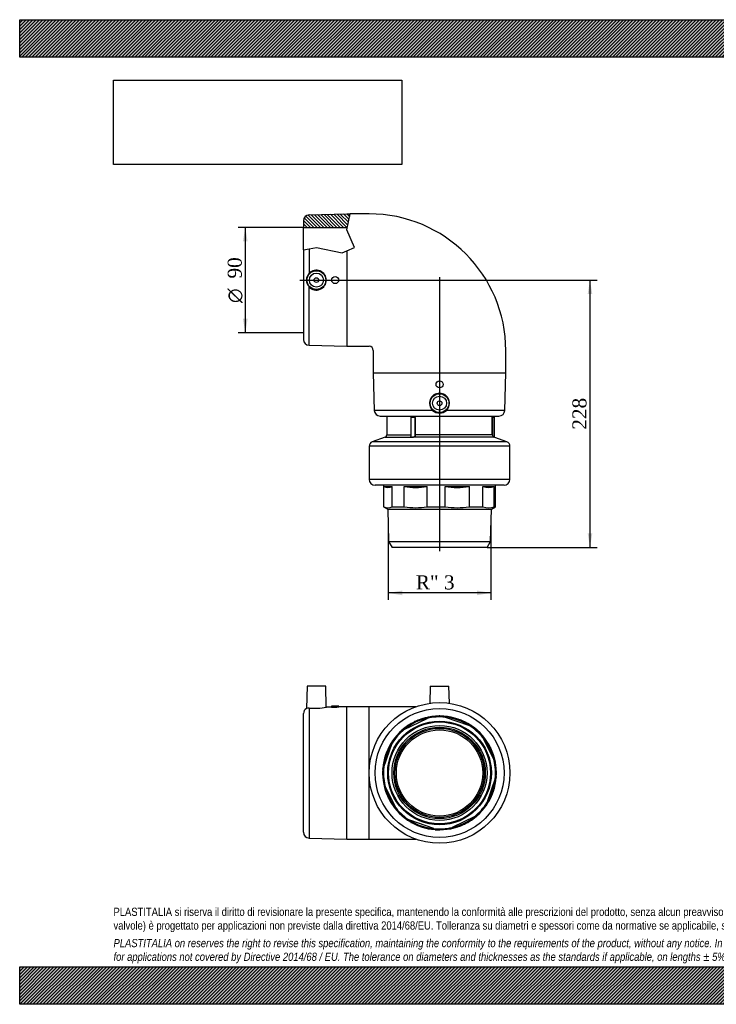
# Model space of a CAD drawing. Header units: millimetres. Extents: x 0 to 1188, y 0 to 840.
# Tile 1 of 2: x 0 to 594, y 0 to 840. Entities that reach past the tile are written whole.
import ezdxf
from ezdxf.enums import TextEntityAlignment as Align
from ezdxf.lldxf.tags import DXFTag

# ---------------------------------------------------------------- set-up
doc = ezdxf.new("R2010")
doc.units = ezdxf.units.MM
doc.header["$LTSCALE"] = 4
for name, color, linetype in [('Default', 7, 'Continuous'), ('DV1_Default', 7, 'Continuous'), ('GE9P090C', 7, 'Continuous'), ('IOM090C', 7, 'Continuous'), ('PARTE_PE_090', 7, 'Continuous')]:
    doc.layers.add(name, color=color, linetype=linetype)
doc.styles.add('SEACAD_Solid_Edge_ANSI1_Symbols', font='semeca1.ttf')
doc.styles.add('SEACAD_Times_New_Roman', font='times.ttf')
tags = doc.linetypes.add('CENTER2', pattern=[28.575, 19.05, -3.175, 3.175, -3.175]).pattern_tags.tags
tags[10:11] = [DXFTag(74, 4), DXFTag(75, 0), DXFTag(340, '0'), DXFTag(46, 0.0), DXFTag(50, 0.0), DXFTag(44, 0.0), DXFTag(45, 0.0)]
tags[8:9] = [DXFTag(74, 4), DXFTag(75, 0), DXFTag(340, '0'), DXFTag(46, 0.0), DXFTag(50, 0.0), DXFTag(44, 0.0), DXFTag(45, 0.0)]
tags[6:7] = [DXFTag(74, 4), DXFTag(75, 0), DXFTag(340, '0'), DXFTag(46, 0.0), DXFTag(50, 0.0), DXFTag(44, 0.0), DXFTag(45, 0.0)]
tags[4:5] = [DXFTag(74, 4), DXFTag(75, 0), DXFTag(340, '0'), DXFTag(46, 0.0), DXFTag(50, 0.0), DXFTag(44, 0.0), DXFTag(45, 0.0)]
doc.dimstyles.new('ANSImm', dxfattribs={"dimtxt": 12, "dimasz": 12, "dimexe": 6, "dimexo": 0, "dimgap": 3, "dimtad": 1, "dimdsep": 46, "dimtxsty": 'SEACAD_Times_New_Roman', "dimblk1": '_SE_FILLED', "dimblk2": '_SE_FILLED', "dimsah": 1, "dimcen": 6, "dimazin": 0, "dimtfac": 0.85, "dimtdec": 3, "dimtofl": 0, "dimtmove": 0, "dimatfit": 3, "dimfxl": 1, "dimarcsym": 0})
picture_1 = doc.add_image_def('image1.jpg', size_in_pixel=(4302, 1260))

# ---------------------------------------------------------------- blocks, each defined once
blk = doc.blocks.new('SE')
at = {"layer": 'GE9P090C', "linetype": 'Continuous'}
h = blk.add_hatch(dxfattribs=at)
h.set_pattern_fill('LINE', scale=0.62992, angle=135, style=0)
edge = h.paths.add_edge_path()
edge.add_line((242, 662.84), (279.48, 662.84))
edge.add_line((279.48, 662.84), (281.91, 674.34))
edge.add_line((281.91, 674.34), (279, 674.34))
edge.add_line((279, 674.34), (246.87, 673.47))
edge.add_arc((247, 668.47), 5, 91.54816, 180)
edge.add_line((242, 668.47), (242, 662.84))
at = {"layer": 'DV1_Default', "color": 7, "linetype": 'CENTER2'}
for p, q in [((238.98, 617.84), (359.74, 617.84)), ((358, 620.21), (358, 386.68))]:
    blk.add_line(p, q, dxfattribs=at)
at = {"layer": 'GE9P090C', "color": 7, "linetype": 'Continuous'}
for p, q in [((246.87, 673.47), (279, 674.34)), ((279, 660.61), (281.91, 674.34)), ((279, 674.34), (281.91, 674.34)), ((298, 674.34), (281.91, 674.34)), ((242, 668.47), (242, 662.84)), ((242, 662.84), (279.48, 662.84)), ((242, 643.72), (242, 662.84)), ((285.58, 645.63), (279, 660.61)), ((242, 643.72), (246.87, 644.55)), ((242, 643.72), (242, 567.2)), ((246.87, 644.55), (253.22, 645.63)), ((246.87, 644.55), (246.87, 623.7)), ((253.22, 645.63), (275.05, 641.01)), ((275.05, 641.01), (279, 642.74)), ((279, 642.74), (285.58, 645.63)), ((279, 642.74), (279, 561.34)), ((246.87, 562.2), (246.87, 611.97)), ((246.87, 562.2), (279, 561.34)), ((279, 561.34), (298, 561.34)), ((301.5, 557.84), (301.5, 538.84)), ((414.5, 538.84), (414.5, 557.84)), ((301.5, 538.84), (414.5, 538.84)), ((301.5, 538.84), (302.37, 506.7)), ((413.64, 506.7), (414.5, 538.84)), ((352.14, 506.7), (302.37, 506.7)), ((413.64, 506.7), (363.87, 506.7)), ((307.37, 501.84), (408.64, 501.84))]:
    blk.add_line(p, q, dxfattribs=at)
for centre, radius in [((253, 617.84), 8), ((253, 617.84), 6), ((253, 617.84), 2), ((269, 617.84), 3), ((358, 528.84), 3), ((358, 512.84), 8), ((358, 512.84), 6), ((358, 512.84), 2)]:
    blk.add_circle(centre, radius, dxfattribs=at)
for centre, radius, start, end in [((247, 668.47), 5, 91.54816, 180), ((298, 557.84), 116.5, 0, 90), ((252.98, 617.84), 8.47, 136.14478, 223.85522), ((252.99, 617.84), 8.48, 223.77719, 136.22281), ((247, 567.2), 5, 180, 268.45184), ((298, 557.84), 3.5, 0, 90), ((358, 512.82), 8.48, 313.77719, 226.22281), ((307.37, 506.84), 5, 181.54816, 270), ((358, 512.81), 8.47, 226.14478, 313.85522), ((408.64, 506.84), 5, 270, 358.45184)]:
    blk.add_arc(centre, radius, start, end, dxfattribs=at)
at = {"layer": 'IOM090C', "color": 7, "linetype": 'Continuous'}
for p, q in [((310.25, 442.84), (310.25, 424.4)), ((310.5, 424.4), (310.5, 441.7)), ((310.5, 441.7), (317.57, 441.7)), ((317.57, 424.4), (317.57, 441.7)), ((327.87, 441.7), (347.38, 441.7)), ((327.87, 424.4), (327.87, 441.7)), ((347.38, 424.4), (347.38, 441.7)), ((362.88, 441.7), (383.41, 441.7)), ((362.88, 424.4), (362.88, 441.7)), ((383.41, 424.4), (383.41, 441.7)), ((395.04, 424.4), (395.04, 441.7)), ((395.04, 441.7), (404.56, 441.7)), ((404.56, 424.4), (404.56, 441.7)), ((405.75, 424.4), (405.75, 442.84)), ((310.5, 424.4), (310.25, 424.4)), ((310.25, 424.4), (313.8, 422.35)), ((313.8, 422.35), (402.2, 422.35)), ((313.8, 422.35), (314.52, 394.96)), ((317.57, 424.4), (327.87, 424.4)), ((347.38, 424.4), (362.88, 424.4)), ((383.41, 424.4), (395.04, 424.4)), ((401.49, 394.96), (402.2, 422.35)), ((402.2, 422.35), (405.75, 424.4)), ((404.56, 424.4), (405.75, 424.4)), ((314.52, 394.96), (401.49, 394.96)), ((314.52, 394.96), (317.48, 389.84)), ((398.53, 389.84), (401.49, 394.96)), ((398.53, 389.84), (317.48, 389.84))]:
    blk.add_line(p, q, dxfattribs=at)
for centre, radius, start, end in [((314.04, 450), 9.01, 246.91728, 293.08272), ((337.62, 507.28), 66.3, 261.53849, 278.46151), ((373.14, 514.31), 73.33, 261.95497, 278.04503), ((399.8, 457.03), 16.04, 252.74958, 287.25042), ((314.04, 432.69), 9.01, 246.91728, 293.08272), ((337.62, 489.98), 66.3, 261.53849, 278.46151), ((373.14, 497.01), 73.33, 261.95497, 278.04503), ((399.8, 439.72), 16.04, 252.74958, 287.25042)]:
    blk.add_arc(centre, radius, start, end, dxfattribs=at)
at = {"layer": 'PARTE_PE_090', "color": 7, "linetype": 'Continuous'}
for p, q in [((313, 501.84), (313, 485.84)), ((337.21, 500.74), (333.53, 500.74)), ((333.53, 500.74), (333.53, 484.2)), ((333.63, 500.84), (337.12, 500.84)), ((333.88, 500.94), (337.16, 500.94)), ((337.21, 485.84), (337.21, 500.74)), ((337.34, 500.74), (337.21, 500.74)), ((337.34, 500.74), (337.34, 485.84)), ((403, 500.94), (402.96, 500.94)), ((402.96, 485.84), (402.96, 500.74)), ((403.05, 500.74), (402.96, 500.74)), ((403, 500.94), (403, 501.84)), ((404.96, 500.74), (403.05, 500.74)), ((403.05, 500.74), (403.05, 485.84)), ((403.06, 500.84), (404.86, 500.84)), ((404.96, 483.79), (404.96, 500.74)), ((311.7, 483.96), (300.61, 479.84)), ((415.4, 479.84), (300.61, 479.84)), ((311.7, 483.96), (333.48, 483.96)), ((313, 485.84), (333.53, 485.84)), ((404.28, 483.96), (336.26, 483.96)), ((337.34, 485.84), (337.21, 485.84)), ((402.96, 485.84), (337.34, 485.84)), ((403.05, 485.84), (402.96, 485.84)), ((415.4, 479.84), (405.02, 483.7)), ((418, 476.09), (298, 476.09)), ((298, 476.09), (298, 447.84)), ((418, 447.84), (418, 476.09)), ((418, 447.84), (298, 447.84)), ((413, 442.84), (303, 442.84))]:
    blk.add_line(p, q, dxfattribs=at)
for centre, radius, start, end in [((333.63, 500.74), 0.1, 90, 180), ((337.11, 500.74), 0.0969, 358.16588, 88.30583), ((404.12, 500.79), 1.16, 172.51933, 182.39731), ((403.1, 500.94), 0.1, 180, 270), ((404.86, 500.74), 0.1, 0, 90), ((302, 476.09), 4, 110.40233, 180), ((311, 485.84), 2, 290.40233, 0), ((404.94, 485.84), 1.99, 180.00268, 250.45308), ((404.94, 485.81), 1.88, 179.23436, 248.65711), ((405.06, 483.79), 0.1, 179.76927, 250.43764), ((414, 476.09), 4, 0, 69.59767), ((303, 447.84), 5, 180, 270), ((413, 447.84), 5, 270, 0)]:
    blk.add_arc(centre, radius, start, end, dxfattribs=at)
for centre, major_axis, ratio, start_param, end_param in [((333.83, 500.94), (0, -0.1), 0.535987, 0, 1.570796), ((337.12, 500.94), (0, -0.1), 0.463128, 0, 1.570796), ((403.06, 500.94), (0, -0.1), 0.999115, 4.712389, 5.94142), ((403.06, 500.94), (0, -0.1), 0.999115, 5.94142, 6.283185), ((333.46, 484.06), (-0.0842, -0.0539), 0.948899, 1.213846, 2.548541), ((336.24, 484.06), (0.0281, -0.096), 0.327201, 4.61675, 5.951445), ((404.31, 484.06), (-0.0339, -0.0941), 0.621698, 4.933074, 6.267769)]:
    blk.add_ellipse(centre, major_axis=major_axis, ratio=ratio, start_param=start_param, end_param=end_param, dxfattribs=at)
for points, knots in [([(333.88, 500.94), (333.84, 500.94), (333.8, 500.91), (333.75, 500.87), (333.75, 500.85), (333.74, 500.84)], [0, 0, 0, 0, 0.5, 0.5, 0.6623102, 0.6623102, 0.6623102, 0.6623102]), ([(337.34, 500.74), (337.34, 500.79), (337.32, 500.84), (337.26, 500.91), (337.21, 500.94), (337.16, 500.94)], [0, 0, 0, 0, 0.5, 0.5, 1, 1, 1, 1]), ([(403.05, 500.74), (403.05, 500.75), (403.05, 500.76), (403.05, 500.77), (403.05, 500.78), (403.05, 500.79), (403.05, 500.8), (403.05, 500.81), (403.06, 500.82), (403.06, 500.82), (403.06, 500.83), (403.06, 500.83), (403.06, 500.83), (403.06, 500.84), (403.06, 500.84), (403.06, 500.84)], [0, 0, 0, 0, 0.212517, 0.212517, 0.212517, 0.425501, 0.425501, 0.425501, 0.6397, 0.6397, 0.6397, 0.855657, 0.855657, 0.855657, 1, 1, 1, 1]), ([(336.26, 483.96), (335.97, 483.88), (335.67, 483.81), (335.06, 483.72), (334.76, 483.69), (333.96, 483.7), (333.58, 483.8), (333.48, 483.96)], [0, 0, 0, 0, 0.25, 0.25, 0.5, 0.5, 1, 1, 1, 1]), ([(333.56, 484.06), (333.66, 483.89), (334.02, 483.79), (334.78, 483.79), (335.06, 483.81), (335.65, 483.91), (335.94, 483.97), (336.2, 484.06)], [0, 0, 0, 0, 0.5, 0.5, 0.75, 0.75, 1, 1, 1, 1]), ([(336.2, 484.06), (336.57, 484.17), (336.84, 484.4), (337.15, 485.04), (337.21, 485.44), (337.21, 485.84)], [0, 0, 0, 0, 0.5, 0.5, 1, 1, 1, 1]), ([(337.34, 485.84), (337.34, 485.41), (337.27, 484.99), (336.93, 484.31), (336.64, 484.08), (336.26, 483.96)], [0, 0, 0, 0, 0.5, 0.5, 1, 1, 1, 1]), ([(404.25, 484.06), (404.69, 483.89), (404.96, 483.79), (404.96, 483.79), (404.96, 483.79), (404.96, 483.79)], [0, 0, 0, 0, 0.5, 0.5, 0.5005692, 0.5005692, 0.5005692, 0.5005692]), ([(405.02, 483.69), (405.02, 483.69), (405.02, 483.69), (405.02, 483.7), (404.74, 483.8), (404.28, 483.96)], [0.4994355, 0.4994355, 0.4994355, 0.4994355, 0.5, 0.5, 1, 1, 1, 1])]:
    blk.add_open_spline(points, degree=3, knots=knots, dxfattribs=at)
for points in [[(333.48, 483.96), (333.43, 484.06), (333.47, 484.24), (333.53, 484.5)], [(333.53, 484.2), (333.53, 484.14), (333.54, 484.09), (333.56, 484.06)]]:
    blk.add_open_spline(points, degree=3, dxfattribs=at)
blk = doc.blocks.new('SE2')
at = {"layer": 'GE9P090C', "color": 7, "linetype": 'Continuous'}
for p, q in [((245, 271.39), (244.51, 252.35)), ((261, 271.39), (245, 271.39)), ((261.47, 253.41), (261, 271.39)), ((350, 271.39), (349.62, 256.8)), ((350, 271.39), (366, 271.39)), ((366.39, 256.8), (366, 271.39)), ((246.87, 252.71), (246.87, 141.76)), ((266.04, 253.54), (261.47, 253.41)), ((272, 254.39), (266, 254.39)), ((266, 254.39), (266, 253.54)), ((279, 253.89), (271.97, 253.7)), ((272, 253.7), (272, 254.39)), ((279, 140.89), (279, 253.89)), ((298, 253.89), (279, 253.89)), ((298, 140.89), (298, 253.89)), ((337.81, 253.89), (298, 253.89)), ((242, 146.76), (242, 248.02)), ((246.87, 141.76), (279, 140.89)), ((279, 140.89), (298, 140.89)), ((298, 140.89), (337.81, 140.89))]:
    blk.add_line(p, q, dxfattribs=at)
for centre, radius, start, end in [((247, 248.02), 5, 119.94598, 180), ((246.4, 247.82), 4.91, 84.50113, 112.67326), ((251.51, 308.22), 55.7, 265.22106, 280.30603), ((267.49, 309.81), 56.29, 268.49207, 274.60425), ((247, 146.76), 5, 180, 268.45184)]:
    blk.add_arc(centre, radius, start, end, dxfattribs=at)
at = {"layer": 'IOM090C', "color": 7, "linetype": 'Continuous'}
for p, q in [((327.87, 234.43), (347.38, 243.94)), ((362.88, 244.89), (383.41, 237.82)), ((395.04, 227.53), (404.56, 208.02)), ((310.5, 202.27), (317.57, 222.79)), ((320.97, 167.25), (311.45, 186.76)), ((405.5, 192.51), (398.44, 171.99)), ((388.14, 160.35), (368.63, 150.84)), ((353.13, 149.89), (332.6, 156.96))]:
    blk.add_line(p, q, dxfattribs=at)
for radius in [44.2, 43.48, 40.53, 39, 38]:
    blk.add_circle((358, 197.39), radius, dxfattribs=at)
for centre, radius, start, end in [((358, 197.39), 47.75, 102.85899, 129.13673), ((358, 197.39), 48.5, 86.45135, 115.54437), ((358, 197.39), 47.75, 84.13673, 102.85899), ((361.37, 245.45), 0.5, 35.84708, 136.14864), ((358, 197.39), 48.5, 56.45135, 85.54437), ((358, 197.39), 47.75, 57.85899, 84.13673), ((358, 197.39), 48.5, 116.45135, 145.54437), ((336.89, 240.69), 0.5, 65.84708, 166.14864), ((358, 197.39), 47.75, 39.13673, 57.85899), ((384.95, 237.33), 0.5, 5.84708, 106.14864), ((358, 197.39), 48.5, 26.45135, 55.54437), ((358, 197.39), 47.75, 129.13673, 147.85899), ((358, 197.39), 47.75, 12.85899, 39.13673), ((358, 197.39), 48.5, 146.45135, 175.54437), ((358, 197.39), 47.75, 147.85899, 174.13673), ((318.06, 224.33), 0.5, 95.84708, 196.14864), ((401.31, 218.51), 0.5, 335.84708, 76.14864), ((358, 197.39), 48.5, 356.45135, 25.54437), ((358, 197.39), 47.75, 174.13673, 192.85899), ((358, 197.39), 47.75, 354.13673, 12.85899), ((309.94, 200.75), 0.5, 125.84708, 226.14864), ((358, 197.39), 48.5, 176.45135, 205.54437), ((358, 197.39), 48.5, 326.45135, 355.54437), ((406.06, 194.03), 0.5, 305.84708, 46.14864), ((358, 197.39), 47.75, 192.85899, 219.13673), ((358, 197.39), 47.75, 327.85899, 354.13673), ((314.7, 176.27), 0.5, 155.84708, 256.14864), ((358, 197.39), 48.5, 206.45135, 235.54437), ((358, 197.39), 48.5, 296.45135, 325.54437), ((358, 197.39), 47.75, 309.13673, 327.85899), ((397.94, 170.45), 0.5, 275.84708, 16.14864), ((358, 197.39), 47.75, 219.13673, 237.85899), ((358, 197.39), 47.75, 282.85899, 309.13673), ((331.06, 157.45), 0.5, 185.84708, 286.14864), ((358, 197.39), 48.5, 236.45135, 265.54437), ((358, 197.39), 47.75, 237.85899, 264.13673), ((358, 197.39), 48.5, 266.45135, 295.54437), ((379.12, 154.09), 0.5, 245.84708, 346.14864), ((358, 197.39), 47.75, 264.13673, 282.85899), ((354.64, 149.33), 0.5, 215.84708, 316.14864)]:
    blk.add_arc(centre, radius, start, end, dxfattribs=at)
at = {"layer": 'PARTE_PE_090', "color": 7, "linetype": 'Continuous'}
for radius in [60, 55, 36.8]:
    blk.add_circle((358, 197.39), radius, dxfattribs=at)
for centre, radius, start, end in [((358, 197.39), 48.5, 90.45349, 119.54651), ((358, 245.57), 0.5, 39.84922, 140.15078), ((358, 197.39), 48.5, 60.45349, 89.54651), ((358, 197.39), 48.5, 120.45349, 149.54651), ((333.91, 239.11), 0.5, 69.84922, 170.15078), ((382.09, 239.11), 0.5, 9.84922, 110.15078), ((358, 197.39), 48.5, 30.45349, 59.54651), ((358, 197.39), 48.5, 150.45349, 179.54651), ((316.28, 221.48), 0.5, 99.84922, 200.15078), ((399.73, 221.48), 0.5, 339.84922, 80.15078), ((358, 197.39), 48.5, 0.45349, 29.54651), ((309.83, 197.39), 0.5, 129.84922, 230.15078), ((358, 197.39), 48.5, 180.45349, 209.54651), ((358, 197.39), 48.5, 330.45349, 359.54651), ((406.18, 197.39), 0.5, 309.84922, 50.15078), ((316.28, 173.3), 0.5, 159.84922, 260.15078), ((358, 197.39), 48.5, 210.45349, 239.54651), ((358, 197.39), 48.5, 300.45349, 329.54651), ((399.73, 173.3), 0.5, 279.84922, 20.15078), ((333.91, 155.67), 0.5, 189.84922, 290.15078), ((358, 197.39), 48.5, 240.45349, 269.54651), ((358, 197.39), 48.5, 270.45349, 299.54651), ((382.09, 155.67), 0.5, 249.84922, 350.15078), ((358, 149.21), 0.5, 219.84922, 320.15078)]:
    blk.add_arc(centre, radius, start, end, dxfattribs=at)
blk = doc.blocks.new('GDimGGroup')
at = {"layer": 'Default', "linetype": 'Continuous'}
for points in [[(190.36, 650.84), (194.36, 650.84), (192.36, 662.84)], [(190.36, 584.84), (192.36, 572.84), (194.36, 584.84)]]:
    blk.add_hatch(color=7, dxfattribs=at).paths.add_polyline_path(points)
at = {"layer": 'Default', "color": 7, "linetype": 'Continuous'}
for p, q in [((242, 662.84), (186.36, 662.84)), ((192.36, 662.84), (192.36, 572.84)), ((242, 572.84), (186.36, 572.84))]:
    blk.add_line(p, q, dxfattribs=at)
for s, style, p in [('90', 'SEACAD_Times_New_Roman', (177.36, 619.18)), ('O', 'SEACAD_Solid_Edge_ANSI1_Symbols', (177.36, 598.29))]:
    blk.add_text(s, height=12, rotation=90, dxfattribs=dict(at, style=style)).set_placement(p, align=Align.TOP_LEFT)
blk = doc.blocks.new('GDimGGroup1')
at = {"layer": 'Default', "linetype": 'Continuous'}
for points in [[(326.16, 348.98), (326.16, 352.98), (314.16, 350.98)], [(389.84, 348.98), (401.84, 350.98), (389.84, 352.98)]]:
    blk.add_hatch(color=7, dxfattribs=at).paths.add_polyline_path(points)
at = {"layer": 'Default', "color": 7, "linetype": 'Continuous'}
for p, q in [((314.16, 408.65), (314.16, 344.98)), ((401.84, 408.65), (401.84, 344.98)), ((401.84, 350.98), (314.16, 350.98))]:
    blk.add_line(p, q, dxfattribs=at)
at = {"layer": 'Default', "color": 7, "linetype": 'Continuous', "style": 'SEACAD_Times_New_Roman'}
blk.add_text('R" 3', height=12, dxfattribs=at).set_placement((337.74, 365.98), align=Align.TOP_LEFT)
blk = doc.blocks.new('DMBLK29')
at = {"layer": 'Default', "linetype": 'Continuous'}
for points in [[(488.29, 605.84), (486.29, 617.84), (484.29, 605.84)], [(488.29, 401.84), (484.29, 401.84), (486.29, 389.84)]]:
    blk.add_hatch(color=7, dxfattribs=at).paths.add_polyline_path(points)
at = {"layer": 'Default', "color": 7, "linetype": 'Continuous'}
for p, q in [((358, 617.84), (492.29, 617.84)), ((486.29, 617.84), (486.29, 389.84)), ((398.53, 389.84), (492.29, 389.84))]:
    blk.add_line(p, q, dxfattribs=at)
at = {"layer": 'Default', "color": 7, "linetype": 'Continuous', "style": 'SEACAD_Times_New_Roman'}
blk.add_text('228', height=12, rotation=90, dxfattribs=at).set_placement((471.29, 490.19), align=Align.TOP_LEFT)
blk = doc.blocks.new('_SE_FILLED')
at = {"color": 0}
blk.add_line((0, 0), (-1, 0), dxfattribs=at)
blk.add_solid([(0, 0), (-1, -0.1665), (-1, 0.1665), (0, 0)], dxfattribs=at)

msp = doc.modelspace()

# ---------------------------------------------------------------- hatches: boundary and pattern name
at = {"layer": 'Default', "linetype": 'Continuous'}
h = msp.add_hatch(dxfattribs=at)
h.set_pattern_fill('LINE', scale=0.629921, angle=45, style=0)
h.paths.add_polyline_path([(1188, 808), (1188, 840), (0, 840), (0, 808)])
for points in [[(1188, 808), (1188, 840), (0, 840), (0, 808)], [(1188, 0), (1188, 32), (0, 32), (0, 0)]]:
    msp.add_hatch(color=7, dxfattribs=at).paths.add_polyline_path(points)
h = msp.add_hatch(dxfattribs=at)
h.set_pattern_fill('LINE', scale=0.629921, angle=45, style=0)
h.paths.add_polyline_path([(1188, 0), (1188, 32), (0, 32), (0, 0)])

# ---------------------------------------------------------------- linework, layer by layer
at = {"layer": 'Default', "color": 7, "linetype": 'Continuous'}
for p, q in [((0, 840), (1188, 840)), ((0, 808), (0, 840)), ((1188, 808), (0, 808)), ((0, 32), (1188, 32)), ((0, 0), (0, 32)), ((1188, 0), (0, 0))]:
    msp.add_line(p, q, dxfattribs=at)

# ---------------------------------------------------------------- block references
at = {"layer": 'Default'}
for name in ['SE', 'GDimGGroup', 'GDimGGroup1', 'SE2']:
    msp.add_blockref(name, (0, 0), dxfattribs=at)

# ---------------------------------------------------------------- texts
at = {"layer": 'Default', "insert": (80, 82.409), "char_height": 7, "width": 1028, "attachment_point": 1}
msp.add_mtext("{\\fArial Narrow|b0||i0||c0|p34;\\C7;\\H7.;\\W1.;PLASTITALIA si riserva il diritto di revisionare la presente specifica, mantenendo la conformità alle prescrizioni del prodotto, senza alcun preavviso. In caso di assegnazione d'ordine si riserva di compiere una più dettagliata analisi tecnico/qualitativa. Il presente prodotto (ad esclusione delle \\P}{\\fArial Narrow|b0||i0||c0|p34;\\C7;\\H7.;\\W1.;valvole) è progettato per applicazioni non previste dalla direttiva 2014/68/EU. Tolleranza su diametri e spessori come da normative se applicabile, su lunghezze ±5%, su angoli ±2°, se non diversamente specificato.\\P}{\\fArial Narrow|b0||i0||c0|p34;\\C7;\\H2.;\\W1.;   \\P}{\\fArial Narrow|b0||i1||c0|p34;\\C7;\\H7.;\\W1.;PLASTITALIA on reserves the right to revise this specification, maintaining the conformity to the requirements of the product, without any notice. In case of assignation of order on will reserve to make a more detailed analysis technical/qualitative. This product (excluding valves) is designed \\P}{\\fArial Narrow|b0||i1||c0|p34;\\C7;\\H7.;\\W1.;for applications not covered by Directive 2014/68 / EU. The tolerance on diameters and thicknesses as the standards if applicable, on lengths ± 5%, on angles ± 2 °, unless otherwise indicated.\\P}", dxfattribs=at)

# ---------------------------------------------------------------- dimensions: what is measured, and where the dimension line sits
at = {"layer": 'Default', "color": 7, "linetype": 'Continuous'}
dim = msp.add_linear_dim(base=(486.294, 389.836), p1=(358.004, 617.836), p2=(398.53, 389.836), angle=90, text='\\A1;<>', dimstyle='ANSImm', dxfattribs=at)
dim.commit()
dim.dimension.update_dxf_attribs({"geometry": 'DMBLK29', "text_midpoint": (486.294, 503.836), "dimtype": 160})

# ---------------------------------------------------------------- pictures from other files: only their frames are drawn
image = msp.add_image(picture_1, insert=(80, 716.413), size_in_units=(245.829, 72))
image.dxf.flags = 7

doc.saveas('drawing.dxf')
